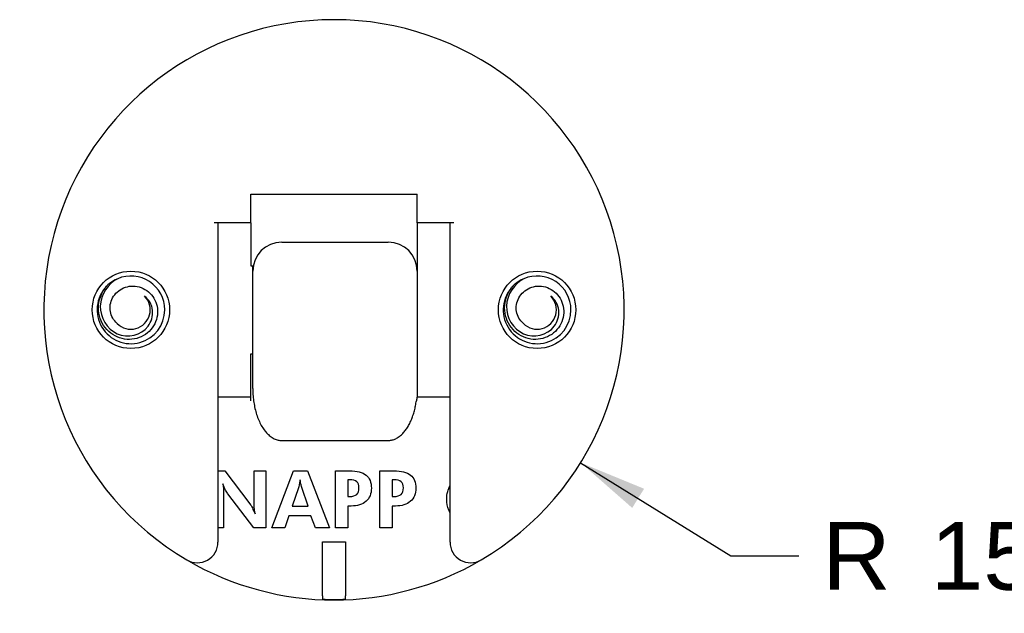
# Model space of a CAD drawing. Header units: inches. Extents: x 15 to 204, y 9 to 289.
# Tile 3 of 5: x 87 to 137, y 124 to 155. Entities that reach past the tile are written whole.
import ezdxf
from ezdxf.enums import TextEntityAlignment as Align

# ---------------------------------------------------------------- set-up
doc = ezdxf.new("R2010")
doc.units = ezdxf.units.IN
doc.header["$MEASUREMENT"] = 0
for name, color, linetype in [('$DDT_AUDIT_GENERATED_(BF)', 7, 'Continuous'), ('Default', 7, 'Continuous'), ('DUO_30', 7, 'Continuous')]:
    doc.layers.add(name, color=color, linetype=linetype)
doc.styles.add('SEACAD_arial_ttf', font='arial.ttf')
doc.dimstyles.new('ISO', dxfattribs={"dimtxt": 3.5, "dimasz": 3.5, "dimexe": 1.75, "dimexo": 1.75, "dimgap": 0.35, "dimtad": 1, "dimdsep": 46, "dimtxsty": 'SEACAD_arial_ttf', "dimblk1": '_SE_FILLED', "dimblk2": '_SE_FILLED', "dimsah": 1, "dimcen": 1.75, "dimclrd": 7, "dimclre": 7, "dimclrt": 7, "dimadec": 0, "dimazin": 0, "dimtfac": 1, "dimtofl": 0, "dimtmove": 0, "dimatfit": 3, "dimfxl": 1, "dimtolj": 1, "dimarcsym": 0})

# ---------------------------------------------------------------- blocks, each defined once
blk = doc.blocks.new('SE1')
at = {"layer": '$DDT_AUDIT_GENERATED_(BF)', "color": 7, "linetype": 'Continuous'}
for centre, radius, start, end in [((92.259, 140.078), 1.75, 111.7827, 135.7877), ((92.259, 140.078), 1.75, 0, 113.0307), ((113.259, 140.078), 1.75, 111.7827, 135.7877), ((113.259, 140.078), 1.75, 0, 113.0307), ((92.259, 140.078), 1.75, 136.2823, 360), ((113.259, 140.078), 1.75, 136.2823, 360), ((92.259, 140.078), 1, 224.8979, 44.9267), ((113.259, 140.078), 1, 224.8979, 44.9267)]:
    blk.add_arc(centre, radius, start, end, dxfattribs=at)
for points, knots in [([(91.61, 141.703), (91.07, 141.433), (90.697, 140.875), (90.658, 139.677), (91.014, 139.083), (92.095, 138.605), (92.79, 138.759), (93.322, 139.464), (93.408, 139.759), (93.347, 140.34), (93.199, 140.611), (92.967, 140.784)], [0, 0, 0, 0, 0.25, 0.25, 0.5, 0.5, 0.75, 0.75, 0.875, 0.875, 1, 1, 1, 1]), ([(112.61, 141.703), (112.07, 141.433), (111.697, 140.875), (111.658, 139.677), (112.014, 139.083), (113.095, 138.605), (113.79, 138.759), (114.322, 139.464), (114.408, 139.759), (114.347, 140.34), (114.199, 140.611), (113.967, 140.784)], [0, 0, 0, 0, 0.25, 0.25, 0.5, 0.5, 0.75, 0.75, 0.875, 0.875, 1, 1, 1, 1]), ([(91.551, 139.373), (91.457, 139.45), (91.377, 139.547), (91.316, 139.654), (91.258, 139.756), (91.218, 139.869), (91.197, 139.985), (91.176, 140.104), (91.175, 140.227), (91.194, 140.346), (91.214, 140.469), (91.256, 140.59), (91.315, 140.7), (91.376, 140.812), (91.457, 140.914), (91.552, 141), (91.649, 141.089), (91.763, 141.161), (91.884, 141.212), (92.008, 141.265), (92.143, 141.296), (92.277, 141.304), (92.415, 141.313), (92.556, 141.298), (92.69, 141.261), (92.826, 141.223), (92.958, 141.16), (93.074, 141.079), (93.193, 140.996), (93.299, 140.891), (93.385, 140.773), (93.472, 140.653), (93.539, 140.515), (93.581, 140.373), (93.625, 140.227), (93.644, 140.072), (93.637, 139.919), (93.63, 139.764), (93.595, 139.607), (93.537, 139.462), (93.478, 139.315), (93.392, 139.175), (93.288, 139.055), (93.181, 138.932), (93.051, 138.826), (92.909, 138.746), (92.764, 138.663), (92.604, 138.605), (92.441, 138.575), (92.273, 138.544), (92.098, 138.541), (91.93, 138.567), (91.759, 138.594), (91.59, 138.65), (91.437, 138.731), (91.281, 138.814), (91.136, 138.925), (91.016, 139.055), (90.893, 139.188), (90.792, 139.342), (90.72, 139.507), (90.645, 139.676), (90.6, 139.86), (90.585, 140.044), (90.571, 140.231), (90.589, 140.422), (90.636, 140.603), (90.684, 140.788), (90.766, 140.968), (90.873, 141.127), (90.913, 141.187), (90.958, 141.244), (91.005, 141.299)], [0, 0, 0, 0, 0.03452, 0.03452, 0.03452, 0.067602, 0.067602, 0.067602, 0.101459, 0.101459, 0.101459, 0.136451, 0.136451, 0.136451, 0.172189, 0.172189, 0.172189, 0.20905, 0.20905, 0.20905, 0.246688, 0.246688, 0.246688, 0.285419, 0.285419, 0.285419, 0.324974, 0.324974, 0.324974, 0.365577, 0.365577, 0.365577, 0.407064, 0.407064, 0.407064, 0.449541, 0.449541, 0.449541, 0.492977, 0.492977, 0.492977, 0.537326, 0.537326, 0.537326, 0.582728, 0.582728, 0.582728, 0.628951, 0.628951, 0.628951, 0.676317, 0.676317, 0.676317, 0.724428, 0.724428, 0.724428, 0.773754, 0.773754, 0.773754, 0.823769, 0.823769, 0.823769, 0.875049, 0.875049, 0.875049, 0.926982, 0.926982, 0.926982, 0.98021, 0.98021, 0.98021, 1, 1, 1, 1]), ([(112.551, 139.373), (112.457, 139.45), (112.377, 139.547), (112.316, 139.654), (112.258, 139.756), (112.218, 139.869), (112.197, 139.985), (112.176, 140.104), (112.175, 140.227), (112.194, 140.346), (112.214, 140.469), (112.256, 140.59), (112.315, 140.7), (112.376, 140.812), (112.457, 140.914), (112.552, 141), (112.649, 141.089), (112.763, 141.161), (112.884, 141.212), (113.008, 141.265), (113.143, 141.296), (113.277, 141.304), (113.415, 141.313), (113.556, 141.298), (113.69, 141.261), (113.826, 141.223), (113.958, 141.16), (114.074, 141.079), (114.193, 140.996), (114.299, 140.891), (114.385, 140.773), (114.472, 140.653), (114.539, 140.515), (114.581, 140.373), (114.625, 140.227), (114.644, 140.072), (114.637, 139.919), (114.63, 139.764), (114.595, 139.607), (114.537, 139.462), (114.478, 139.315), (114.392, 139.175), (114.288, 139.055), (114.181, 138.932), (114.051, 138.826), (113.909, 138.746), (113.764, 138.663), (113.604, 138.605), (113.441, 138.575), (113.273, 138.544), (113.098, 138.541), (112.93, 138.567), (112.759, 138.594), (112.59, 138.65), (112.437, 138.731), (112.281, 138.814), (112.136, 138.925), (112.016, 139.055), (111.893, 139.188), (111.792, 139.342), (111.72, 139.507), (111.645, 139.676), (111.6, 139.86), (111.585, 140.044), (111.571, 140.231), (111.589, 140.422), (111.636, 140.603), (111.684, 140.788), (111.766, 140.968), (111.873, 141.127), (111.913, 141.187), (111.958, 141.244), (112.005, 141.299)], [0, 0, 0, 0, 0.03452, 0.03452, 0.03452, 0.067602, 0.067602, 0.067602, 0.101459, 0.101459, 0.101459, 0.136451, 0.136451, 0.136451, 0.172189, 0.172189, 0.172189, 0.20905, 0.20905, 0.20905, 0.246688, 0.246688, 0.246688, 0.285419, 0.285419, 0.285419, 0.324974, 0.324974, 0.324974, 0.365577, 0.365577, 0.365577, 0.407064, 0.407064, 0.407064, 0.449541, 0.449541, 0.449541, 0.492977, 0.492977, 0.492977, 0.537326, 0.537326, 0.537326, 0.582728, 0.582728, 0.582728, 0.628951, 0.628951, 0.628951, 0.676317, 0.676317, 0.676317, 0.724428, 0.724428, 0.724428, 0.773754, 0.773754, 0.773754, 0.823769, 0.823769, 0.823769, 0.875049, 0.875049, 0.875049, 0.926982, 0.926982, 0.926982, 0.98021, 0.98021, 0.98021, 1, 1, 1, 1])]:
    blk.add_open_spline(points, degree=3, knots=knots, dxfattribs=at)
at = {"layer": 'DUO_30', "color": 7, "linetype": 'Continuous'}
for p, q in [((98.459, 144.578), (98.459, 146.05)), ((98.459, 146.05), (107.059, 146.05)), ((107.059, 144.578), (107.059, 146.05)), ((98.459, 144.578), (96.559, 144.578)), ((96.759, 144.578), (96.759, 128.063)), ((98.459, 144.578), (98.459, 142.347)), ((108.959, 144.578), (107.059, 144.578)), ((107.059, 144.578), (107.059, 142.078)), ((108.759, 128.063), (108.759, 144.578)), ((100.059, 143.578), (105.559, 143.578)), ((98.459, 142.347), (98.559, 142.347)), ((98.559, 142.078), (98.559, 142.347)), ((98.559, 140.151), (98.559, 142.078)), ((107.059, 142.078), (107.059, 140.151)), ((98.559, 136.004), (98.559, 140.151)), ((107.059, 140.151), (107.059, 135.578)), ((98.459, 135.378), (98.459, 137.809)), ((98.459, 137.809), (98.559, 137.809)), ((96.759, 135.578), (98.459, 135.578)), ((107.058, 135.578), (108.759, 135.578)), ((100.059, 133.323), (105.559, 133.323)), ((96.759, 131.759), (97.107, 131.759)), ((97.107, 131.759), (98.413, 130.042)), ((98.634, 130.109), (98.634, 131.759)), ((98.634, 131.759), (99.236, 131.759)), ((99.236, 131.759), (99.236, 128.81)), ((99.543, 128.81), (100.665, 131.759)), ((100.665, 131.759), (101.386, 131.759)), ((101.386, 131.759), (102.524, 128.81)), ((102.834, 128.81), (102.834, 131.759)), ((102.834, 131.759), (103.56, 131.759)), ((105.128, 128.81), (105.128, 131.759)), ((105.128, 131.759), (105.854, 131.759)), ((100.921, 130.873), (100.603, 129.932)), ((101.42, 129.932), (101.09, 130.885)), ((103.56, 131.294), (103.469, 131.294)), ((103.469, 131.294), (103.469, 130.428)), ((105.854, 131.294), (105.763, 131.294)), ((105.763, 131.294), (105.763, 130.428)), ((97.054, 130.494), (97.054, 128.81)), ((98.617, 128.81), (97.275, 130.559)), ((103.469, 130.428), (103.56, 130.428)), ((105.763, 130.428), (105.854, 130.428)), ((100.603, 129.932), (101.42, 129.932)), ((103.642, 129.936), (103.469, 129.936)), ((103.469, 129.936), (103.469, 128.81)), ((105.937, 129.936), (105.763, 129.936)), ((105.763, 129.936), (105.763, 128.81)), ((100.425, 129.436), (100.22, 128.81)), ((101.568, 129.436), (100.425, 129.436)), ((101.807, 128.81), (101.568, 129.436)), ((97.054, 128.81), (96.759, 128.81)), ((99.236, 128.81), (98.617, 128.81)), ((100.22, 128.81), (99.543, 128.81)), ((102.524, 128.81), (101.807, 128.81)), ((103.469, 128.81), (102.834, 128.81)), ((105.763, 128.81), (105.128, 128.81)), ((102.159, 128.078), (103.359, 128.078)), ((102.159, 125.29), (102.159, 128.078)), ((103.359, 128.078), (103.359, 125.29)), ((102.159, 125.29), (102.159, 125.117)), ((103.359, 125.117), (103.359, 125.29))]:
    blk.add_line(p, q, dxfattribs=at)
for centre in [(92.259, 140.078), (113.259, 140.078)]:
    blk.add_circle(centre, 2, dxfattribs=at)
for centre, radius, start, end in [((102.759, 140.078), 15, 300.4484, 239.5516), ((100.059, 142.078), 1.5, 90, 180), ((105.559, 142.078), 1.5, 0, 90), ((108.392, 135.21), 1.385, 164.5641, 173.0077), ((95.696, 128.063), 1.063, 239.5516, 360), ((109.822, 128.063), 1.063, 180, 300.4484), ((102.759, 140.078), 15, 239.5516, 300.4484), ((102.759, 140.078), 14.973, 267.7035, 272.2965)]:
    blk.add_arc(centre, radius, start, end, dxfattribs=at)
for points, weights in [([(98.559, 136.004), (98.559, 133.323), (100.059, 133.323)], [1, 0.707106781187, 1]), ([(105.559, 133.323), (106.742, 133.323), (107.018, 135.378)], [1, 0.785272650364, 1])]:
    blk.add_rational_spline(points, weights, degree=2, dxfattribs=at)
for points in [[(103.56, 131.759), (103.946, 131.759), (104.232, 131.685), (104.416, 131.538)], [(105.854, 131.759), (106.241, 131.759), (106.526, 131.685), (106.711, 131.538)], [(97.152, 130.763), (97.109, 130.851), (97.061, 130.956), (97.012, 131.078)], [(101.053, 131.03), (101.039, 131.098), (101.024, 131.182), (101.007, 131.282)], [(101.09, 130.885), (101.08, 130.913), (101.068, 130.961), (101.053, 131.03)], [(103.934, 131.194), (103.856, 131.26), (103.732, 131.294), (103.56, 131.294)], [(106.228, 131.194), (106.151, 131.26), (106.026, 131.294), (105.854, 131.294)], [(97.275, 130.559), (97.238, 130.607), (97.197, 130.675), (97.152, 130.763)], [(103.56, 130.428), (103.732, 130.428), (103.856, 130.463), (103.934, 130.535)], [(105.854, 130.428), (106.026, 130.428), (106.151, 130.463), (106.228, 130.535)], [(98.413, 130.042), (98.45, 129.994), (98.491, 129.926), (98.537, 129.838)], [(98.537, 129.838), (98.581, 129.75), (98.628, 129.647), (98.676, 129.527)]]:
    blk.add_open_spline(points, degree=3, dxfattribs=at)
for points, knots in [([(104.416, 131.538), (104.601, 131.39), (104.693, 131.161), (104.693, 130.852), (104.693, 130.567), (104.601, 130.342), (104.414, 130.18), (104.228, 130.017), (103.971, 129.936), (103.642, 129.936)], [0, 0, 0, 0, 0.504743, 0.504743, 0.504743, 0.999155, 0.999155, 0.999155, 1, 1, 1, 1]), ([(106.711, 131.538), (106.895, 131.39), (106.988, 131.161), (106.988, 130.852), (106.988, 130.567), (106.895, 130.342), (106.709, 130.18), (106.523, 130.017), (106.265, 129.936), (105.937, 129.936)], [0, 0, 0, 0, 0.504743, 0.504743, 0.504743, 0.999155, 0.999155, 0.999155, 1, 1, 1, 1]), ([(97.012, 131.078), (97.026, 130.994), (97.037, 130.908), (97.044, 130.821), (97.05, 130.735), (97.054, 130.626), (97.054, 130.494)], [0, 0, 0, 0, 0.441314, 0.441314, 0.441314, 1, 1, 1, 1]), ([(101.007, 131.282), (100.99, 131.187), (100.973, 131.101), (100.957, 131.025), (100.941, 130.949), (100.929, 130.898), (100.921, 130.873)], [0, 0, 0, 0, 0.625362, 0.625362, 0.625362, 1, 1, 1, 1]), ([(103.934, 130.535), (104.012, 130.606), (104.051, 130.72), (104.051, 130.877), (104.051, 131.022), (104.012, 131.128), (103.934, 131.194)], [0, 0, 0, 0, 0.515135, 0.515135, 0.515135, 1, 1, 1, 1]), ([(106.228, 130.535), (106.306, 130.606), (106.345, 130.72), (106.345, 130.877), (106.345, 131.022), (106.306, 131.128), (106.228, 131.194)], [0, 0, 0, 0, 0.515135, 0.515135, 0.515135, 1, 1, 1, 1]), ([(108.752, 129.599), (108.731, 129.639), (108.712, 129.681), (108.694, 129.723), (108.621, 129.903), (108.584, 130.09), (108.584, 130.287), (108.584, 130.423), (108.602, 130.557), (108.639, 130.687), (108.666, 130.786), (108.704, 130.883), (108.754, 130.979)], [0, 0, 0, 0, 0.192564, 0.192564, 0.192564, 0.998829, 0.998829, 0.998829, 0.999486, 0.999486, 0.999486, 1, 1, 1, 1]), ([(98.676, 129.527), (98.662, 129.614), (98.651, 129.701), (98.644, 129.786), (98.638, 129.872), (98.634, 129.98), (98.634, 130.109)], [0, 0, 0, 0, 0.447505, 0.447505, 0.447505, 1, 1, 1, 1])]:
    blk.add_open_spline(points, degree=3, knots=knots, dxfattribs=at)
blk = doc.blocks.new('DMBLK30')
at = {"layer": 'Default', "linetype": 'Continuous', "lineweight": 30}
blk.add_hatch(color=7, dxfattribs=at).paths.add_polyline_path([(118.791, 130.828), (115.509, 132.176), (118.177, 129.837)])
at = {"layer": 'Default', "color": 7, "linetype": 'Continuous', "lineweight": 30}
for p, q in [((115.509, 132.176), (123.283, 127.358)), ((123.283, 127.358), (126.783, 127.358))]:
    blk.add_line(p, q, dxfattribs=at)
at = {"layer": 'Default', "color": 7, "linetype": 'Continuous', "lineweight": 30, "style": 'SEACAD_arial_ttf'}
for s, p in [('R', (128.008, 129.108)), ('15', (133.608, 129.108))]:
    blk.add_text(s, height=3.5, dxfattribs=at).set_placement(p, align=Align.TOP_LEFT)
blk = doc.blocks.new('_SE_FILLED')
at = {"color": 0}
blk.add_line((0, 0), (-1, 0), dxfattribs=at)
blk.add_solid([(0, 0), (-1, -0.1665), (-1, 0.1665), (0, 0)], dxfattribs=at)

msp = doc.modelspace()

# ---------------------------------------------------------------- block references
at = {"color": 7}
msp.add_blockref('SE1', (0, 0), dxfattribs=at)

# ---------------------------------------------------------------- dimensions: what is measured, and where the dimension line sits
at = {"layer": 'Default', "color": 7, "linetype": 'Continuous', "lineweight": 30}
dim = msp.add_radius_dim(center=(102.759, 140.078), mpoint=(115.509, 132.176), text='\\A1;<>', dimstyle='ISO', override={"dimtad": 0, "dimtih": 1, "dimtoh": 1}, dxfattribs=at)
dim.commit()
dim.dimension.update_dxf_attribs({"geometry": 'DMBLK30', "text_midpoint": (126.783, 127.358), "dimtype": 164})

doc.saveas('drawing.dxf')
